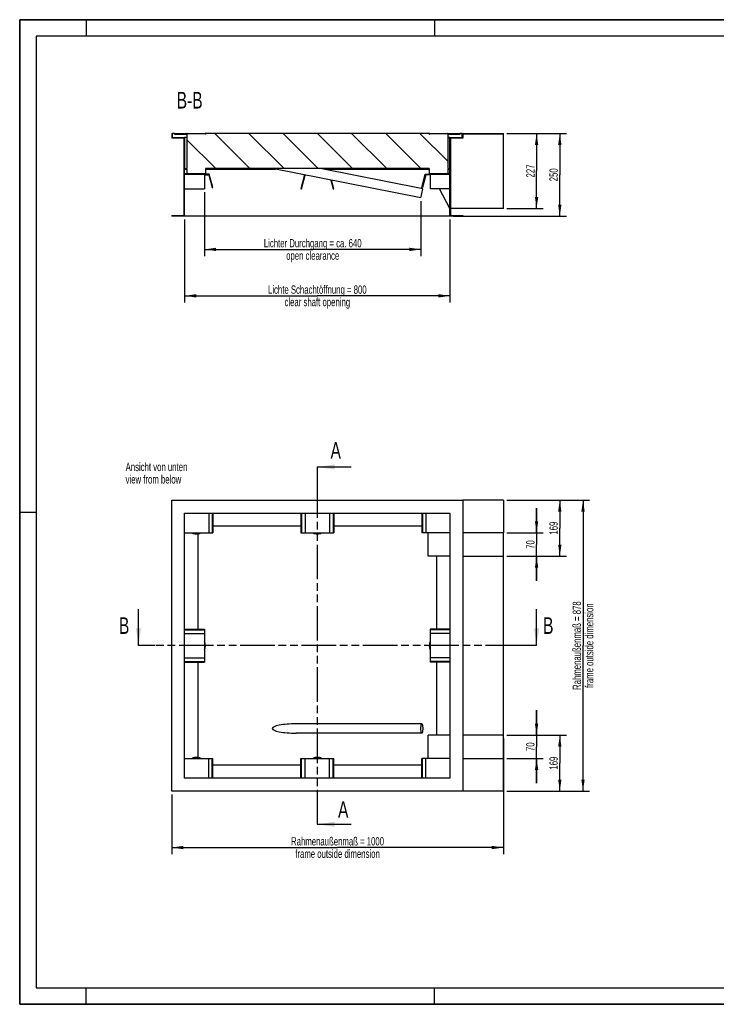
# Model space of a CAD drawing. Header units: millimetres. Extents: x 0 to 8400, y 0 to 5940.
# Tile 1 of 8: x 0 to 4200, y 0 to 5940. Entities that reach past the tile are written whole.
import ezdxf

# ---------------------------------------------------------------- set-up
doc = ezdxf.new("R2010")
doc.units = ezdxf.units.MM
doc.header["$LTSCALE"] = 462
doc.linetypes.add('PHANTOM', pattern=[0.8, 0.45, -0.05, 0.1, -0.05, 0.1, -0.05])
doc.layers.get('0').update_dxf_attribs({"linetype": 'CONTINUOUS'})
for name, color, linetype in [('_2D-BEM', 7, 'CONTINUOUS'), ('_ACHSEN', 7, 'CONTINUOUS'), ('_ZEICHNUNGSELEM', 7, 'CONTINUOUS'), ('HATCHING_BL0', 7, 'CONTINUOUS'), ('HATCHING_BL1', 7, 'CONTINUOUS')]:
    doc.layers.add(name, color=color, linetype=linetype)
doc.styles.get("Standard").update_dxf_attribs({"font": 'txt', "width": 0.7})
doc.dimstyles.new('DIMSTYLE_1', dxfattribs={"dimtxt": 50, "dimasz": 70, "dimexe": 2, "dimexo": 1, "dimtad": 1, "dimdec": 0, "dimlfac": 0.5, "dimtxsty": 'Standard', "dimblk": '_FILLED', "dimblk1": '_FILLED', "dimblk2": '_FILLED', "dimcen": 0.09, "dimazin": 2, "dimtp": 0.8, "dimtm": 0.8, "dimtfac": 1, "dimtdec": 0, "dimtofl": 0, "dimtmove": 0, "dimatfit": 3, "dimldrblk": '_FILLED', "dimfxl": 1, "dimtolj": 1, "dimarcsym": 0})
doc.dimstyles.new('DIMSTYLE_2', dxfattribs={"dimtxt": 50, "dimasz": 70, "dimexe": 2, "dimexo": 1, "dimtad": 1, "dimdec": 1, "dimlfac": 0.5, "dimtxsty": 'Standard', "dimblk": '_FILLED', "dimblk1": '_FILLED', "dimblk2": '_FILLED', "dimcen": 0.09, "dimazin": 2, "dimtp": 0.8, "dimtm": 0.8, "dimtfac": 1, "dimtdec": 1, "dimtofl": 0, "dimtmove": 0, "dimatfit": 3, "dimldrblk": '_FILLED', "dimfxl": 1, "dimtolj": 1, "dimarcsym": 0})
doc.dimstyles.new('DIMSTYLE_3', dxfattribs={"dimtxt": 50, "dimasz": 70, "dimexe": 2, "dimexo": 1, "dimtad": 1, "dimdec": 1, "dimlfac": 0.5, "dimtxsty": 'Standard', "dimblk": '_FILLED', "dimblk1": '_FILLED', "dimblk2": '_FILLED', "dimcen": 0.09, "dimazin": 2, "dimtp": 0.5, "dimtm": 0.5, "dimtfac": 1, "dimtdec": 1, "dimtofl": 0, "dimtmove": 0, "dimatfit": 3, "dimldrblk": '_FILLED', "dimfxl": 1, "dimtolj": 1, "dimarcsym": 0})
doc.dimstyles.new('DIMSTYLE_4', dxfattribs={"dimtxt": 50, "dimasz": 70, "dimexe": 2, "dimexo": 1, "dimtad": 1, "dimdec": 1, "dimlfac": 0.5, "dimtxsty": 'Standard', "dimblk": '_FILLED', "dimblk1": '_FILLED', "dimblk2": '_FILLED', "dimcen": 0.09, "dimazin": 2, "dimtp": 0.3, "dimtm": 0.3, "dimtfac": 1, "dimtdec": 1, "dimtofl": 0, "dimtmove": 0, "dimatfit": 3, "dimldrblk": '_FILLED', "dimfxl": 1, "dimtolj": 1, "dimarcsym": 0})
doc.dimstyles.get("Standard").update_dxf_attribs({"dimtxt": 50, "dimasz": 70, "dimexe": 2, "dimexo": 1, "dimtad": 1, "dimtxsty": 'Standard', "dimblk": '_FILLED', "dimblk1": '_FILLED', "dimblk2": '_FILLED', "dimcen": 0.09, "dimazin": 2, "dimtol": 1, "dimtp": 0.01, "dimtm": 0.01, "dimtfac": 1, "dimtofl": 0, "dimtmove": 0, "dimatfit": 3, "dimldrblk": '_FILLED', "dimfxl": 1, "dimtolj": 1, "dimarcsym": 0})

# ---------------------------------------------------------------- blocks, each defined once
blk = doc.blocks.new('_FILLED')
at = {"color": 0, "linetype": 'ByBlock'}
blk.add_solid([(0, 0), (-1, 0.143), (-1, -0.143)], dxfattribs=at)
blk = doc.blocks.new('*D2')
at = {"layer": '_2D-BEM', "color": 2, "linetype": 'Continuous', "transparency": 16777216}
for p, q in [((1114.4, 4899.2), (1114.4, 4514.2)), ((2419, 4844.7), (2419, 4514.2)), ((1114.4, 4554.2), (1766.7, 4554.2)), ((2419, 4554.2), (1766.7, 4554.2))]:
    blk.add_line(p, q, dxfattribs=at)
at = {"layer": '_2D-BEM', "color": 2, "linetype": 'Continuous', "transparency": 16777216, "xscale": 70, "yscale": 70, "zscale": 70, "rotation": 180}
blk.add_blockref('_FILLED', (1114.4, 4554.2), dxfattribs=at)
at = {"layer": '_2D-BEM', "color": 2, "linetype": 'Continuous', "transparency": 16777216, "xscale": 70, "yscale": 70, "zscale": 70}
blk.add_blockref('_FILLED', (2419, 4554.2), dxfattribs=at)
at = {"layer": '_2D-BEM', "color": 2, "linetype": 'Continuous', "transparency": 16777216, "insert": (1766.7, 4616.7), "char_height": 50, "width": 1430.357, "attachment_point": 2, "line_spacing_factor": 0.9}
blk.add_mtext('Lichter Durchgang = ca. 640\\Popen clearance', dxfattribs=at)
blk = doc.blocks.new('*D5')
at = {"layer": '_2D-BEM', "color": 2, "linetype": 'Continuous', "transparency": 16777216}
for p, q in [((994.4, 4734.2), (994.4, 4234.2)), ((2594.4, 4734.2), (2594.4, 4234.2)), ((994.4, 4274.2), (1794.4, 4274.2)), ((2594.4, 4274.2), (1794.4, 4274.2))]:
    blk.add_line(p, q, dxfattribs=at)
at = {"layer": '_2D-BEM', "color": 2, "linetype": 'Continuous', "transparency": 16777216, "xscale": 70, "yscale": 70, "zscale": 70, "rotation": 180}
blk.add_blockref('_FILLED', (994.4, 4274.2), dxfattribs=at)
at = {"layer": '_2D-BEM', "color": 2, "linetype": 'Continuous', "transparency": 16777216, "xscale": 70, "yscale": 70, "zscale": 70}
blk.add_blockref('_FILLED', (2594.4, 4274.2), dxfattribs=at)
at = {"layer": '_2D-BEM', "color": 2, "linetype": 'Continuous', "transparency": 16777216, "insert": (1794.4, 4336.7), "char_height": 50, "width": 1404.286, "attachment_point": 2, "line_spacing_factor": 0.9}
blk.add_mtext('Lichte Schachtöffnung = 800\\Pclear shaft opening', dxfattribs=at)
blk = doc.blocks.new('*D6')
at = {"layer": '_2D-BEM', "color": 2, "linetype": 'Continuous', "transparency": 16777216}
for p, q in [((2936.4, 3041.8), (3436.4, 3041.8)), ((3396.4, 3041.8), (3396.4, 2163.8)), ((3396.4, 1285.8), (3396.4, 2163.8)), ((2936.4, 1285.8), (3436.4, 1285.8))]:
    blk.add_line(p, q, dxfattribs=at)
at = {"layer": '_2D-BEM', "color": 2, "linetype": 'Continuous', "transparency": 16777216, "xscale": 70, "yscale": 70, "zscale": 70}
for p, rotation in [((3396.4, 3041.8), 90), ((3396.4, 1285.8), 270)]:
    blk.add_blockref('_FILLED', p, dxfattribs=dict(at, rotation=rotation))
at = {"layer": '_2D-BEM', "color": 2, "linetype": 'Continuous', "transparency": 16777216, "insert": (3333.9, 2163.8), "char_height": 50, "width": 1205.357, "attachment_point": 2, "rotation": 90, "line_spacing_factor": 0.9}
blk.add_mtext('Rahmenaußenmaß = 878\\Pframe outside dimension', dxfattribs=at)
blk = doc.blocks.new('*D7')
at = {"layer": '_2D-BEM', "color": 2, "linetype": 'Continuous', "transparency": 16777216}
for p, q in [((2916.4, 1603.8), (2916.4, 905.8)), ((916.4, 1265.8), (916.4, 905.8)), ((916.4, 945.8), (1916.4, 945.8)), ((2916.4, 945.8), (1916.4, 945.8))]:
    blk.add_line(p, q, dxfattribs=at)
at = {"layer": '_2D-BEM', "color": 2, "linetype": 'Continuous', "transparency": 16777216, "xscale": 70, "yscale": 70, "zscale": 70, "rotation": 180}
blk.add_blockref('_FILLED', (916.4, 945.8), dxfattribs=at)
at = {"layer": '_2D-BEM', "color": 2, "linetype": 'Continuous', "transparency": 16777216, "xscale": 70, "yscale": 70, "zscale": 70}
blk.add_blockref('_FILLED', (2916.4, 945.8), dxfattribs=at)
at = {"layer": '_2D-BEM', "color": 2, "linetype": 'Continuous', "transparency": 16777216, "insert": (1916.4, 1008.3), "char_height": 50, "width": 1205.357, "attachment_point": 2, "line_spacing_factor": 0.9}
blk.add_mtext('Rahmenaußenmaß = 1000\\Pframe outside dimension', dxfattribs=at)
blk = doc.blocks.new('*D8')
at = {"layer": '_2D-BEM', "color": 2, "linetype": 'Continuous', "transparency": 16777216}
for p, q in [((2936.4, 1623.8), (3296.4, 1623.8)), ((3256.4, 1623.8), (3256.4, 1454.8)), ((3256.4, 1285.8), (3256.4, 1454.8)), ((3251.2, 1285.8), (3296.4, 1285.8))]:
    blk.add_line(p, q, dxfattribs=at)
at = {"layer": '_2D-BEM', "color": 2, "linetype": 'Continuous', "transparency": 16777216, "xscale": 70, "yscale": 70, "zscale": 70}
for p, rotation in [((3256.4, 1623.8), 90), ((3256.4, 1285.8), 270)]:
    blk.add_blockref('_FILLED', p, dxfattribs=dict(at, rotation=rotation))
at = {"layer": '_2D-BEM', "color": 2, "linetype": 'Continuous', "transparency": 16777216, "insert": (3193.9, 1454.8), "char_height": 50, "width": 160.714, "attachment_point": 2, "rotation": 90, "line_spacing_factor": 0.9}
blk.add_mtext('169', dxfattribs=at)
blk = doc.blocks.new('*D9')
at = {"layer": '_2D-BEM', "color": 2, "linetype": 'Continuous', "transparency": 16777216}
for p, q in [((3116.4, 1623.8), (3116.4, 1773.8)), ((3116.4, 1773.8), (3116.4, 1553.8)), ((2936.4, 1623.8), (3156.4, 1623.8)), ((3116.4, 1333.8), (3116.4, 1553.8)), ((2936.4, 1483.8), (3156.4, 1483.8)), ((3116.4, 1483.8), (3116.4, 1333.8))]:
    blk.add_line(p, q, dxfattribs=at)
at = {"layer": '_2D-BEM', "color": 2, "linetype": 'Continuous', "transparency": 16777216, "xscale": 70, "yscale": 70, "zscale": 70}
for p, rotation in [((3116.4, 1623.8), 270), ((3116.4, 1483.8), 90)]:
    blk.add_blockref('_FILLED', p, dxfattribs=dict(at, rotation=rotation))
at = {"layer": '_2D-BEM', "color": 2, "linetype": 'Continuous', "transparency": 16777216, "insert": (3053.9, 1553.8), "char_height": 50, "width": 117.857, "attachment_point": 2, "rotation": 90, "line_spacing_factor": 0.9}
blk.add_mtext('70', dxfattribs=at)
blk = doc.blocks.new('*D10')
at = {"layer": '_2D-BEM', "color": 2, "linetype": 'Continuous', "transparency": 16777216}
for p, q in [((3215.4, 3041.8), (3296.4, 3041.8)), ((3256.4, 3041.8), (3256.4, 2872.8)), ((3256.4, 2703.8), (3256.4, 2872.8)), ((2936.4, 2703.8), (3296.4, 2703.8))]:
    blk.add_line(p, q, dxfattribs=at)
at = {"layer": '_2D-BEM', "color": 2, "linetype": 'Continuous', "transparency": 16777216, "xscale": 70, "yscale": 70, "zscale": 70}
for p, rotation in [((3256.4, 3041.8), 90), ((3256.4, 2703.8), 270)]:
    blk.add_blockref('_FILLED', p, dxfattribs=dict(at, rotation=rotation))
at = {"layer": '_2D-BEM', "color": 2, "linetype": 'Continuous', "transparency": 16777216, "insert": (3193.9, 2872.8), "char_height": 50, "width": 160.714, "attachment_point": 2, "rotation": 90, "line_spacing_factor": 0.9}
blk.add_mtext('169', dxfattribs=at)
blk = doc.blocks.new('*D11')
at = {"layer": '_2D-BEM', "color": 2, "linetype": 'Continuous', "transparency": 16777216}
for p, q in [((3116.4, 2843.8), (3116.4, 2993.8)), ((3116.4, 2993.8), (3116.4, 2773.8)), ((2936.4, 2843.8), (3156.4, 2843.8)), ((3116.4, 2553.8), (3116.4, 2773.8)), ((2936.4, 2703.8), (3156.4, 2703.8)), ((3116.4, 2703.8), (3116.4, 2553.8))]:
    blk.add_line(p, q, dxfattribs=at)
at = {"layer": '_2D-BEM', "color": 2, "linetype": 'Continuous', "transparency": 16777216, "xscale": 70, "yscale": 70, "zscale": 70}
for p, rotation in [((3116.4, 2843.8), 270), ((3116.4, 2703.8), 90)]:
    blk.add_blockref('_FILLED', p, dxfattribs=dict(at, rotation=rotation))
at = {"layer": '_2D-BEM', "color": 2, "linetype": 'Continuous', "transparency": 16777216, "insert": (3053.9, 2773.8), "char_height": 50, "width": 117.857, "attachment_point": 2, "rotation": 90, "line_spacing_factor": 0.9}
blk.add_mtext('70', dxfattribs=at)
blk = doc.blocks.new('*D12')
at = {"layer": '_2D-BEM', "color": 2, "linetype": 'Continuous', "transparency": 16777216}
for p, q in [((2936.4, 5254.2), (3296.4, 5254.2)), ((3256.4, 5254.2), (3256.4, 5004.2)), ((3256.4, 4754.2), (3256.4, 5004.2)), ((2614.4, 4754.2), (3296.4, 4754.2))]:
    blk.add_line(p, q, dxfattribs=at)
at = {"layer": '_2D-BEM', "color": 2, "linetype": 'Continuous', "transparency": 16777216, "xscale": 70, "yscale": 70, "zscale": 70}
for p, rotation in [((3256.4, 5254.2), 90), ((3256.4, 4754.2), 270)]:
    blk.add_blockref('_FILLED', p, dxfattribs=dict(at, rotation=rotation))
at = {"layer": '_2D-BEM', "color": 2, "linetype": 'Continuous', "transparency": 16777216, "insert": (3193.9, 5004.2), "char_height": 50, "width": 171.429, "attachment_point": 2, "rotation": 90, "line_spacing_factor": 0.9}
blk.add_mtext('250', dxfattribs=at)
blk = doc.blocks.new('*D13')
at = {"layer": '_2D-BEM', "color": 2, "linetype": 'Continuous', "transparency": 16777216}
for p, q in [((2936.4, 5254.2), (3156.4, 5254.2)), ((3116.4, 5254.2), (3116.4, 5027.2)), ((3116.4, 4800.2), (3116.4, 5027.2)), ((2936.4, 4800.2), (3156.4, 4800.2))]:
    blk.add_line(p, q, dxfattribs=at)
at = {"layer": '_2D-BEM', "color": 2, "linetype": 'Continuous', "transparency": 16777216, "xscale": 70, "yscale": 70, "zscale": 70}
for p, rotation in [((3116.4, 5254.2), 90), ((3116.4, 4800.2), 270)]:
    blk.add_blockref('_FILLED', p, dxfattribs=dict(at, rotation=rotation))
at = {"layer": '_2D-BEM', "color": 2, "linetype": 'Continuous', "transparency": 16777216, "insert": (3053.9, 5027.2), "char_height": 50, "width": 176.786, "attachment_point": 2, "rotation": 90, "line_spacing_factor": 0.9}
blk.add_mtext('227', dxfattribs=at)
blk = doc.blocks.new('XSEC_FILLED')
at = {"color": 0, "linetype": 'ByBlock'}
blk.add_solid([(0, 0), (-1, 0.143), (-1, -0.143)], dxfattribs=at)
blk = doc.blocks.new('HATCHING_BL0', base_point=(1916.4, 2274.2))
at = {"layer": 'HATCHING_BL0', "color": 7, "linetype": 'PHANTOM'}
for p, q in [((816.4, 2163.8), (716.4, 2163.8)), ((3016.4, 2163.8), (816.4, 2163.8)), ((3116.4, 2163.8), (3016.4, 2163.8))]:
    blk.add_line(p, q, dxfattribs=at)
at = {"layer": 'HATCHING_BL0', "color": 7, "linetype": 'Continuous', "char_height": 100, "width": 117.857, "attachment_point": 1, "line_spacing_factor": 0.9}
for insert in [(598.5, 2334.6), (3155.7, 2334.6)]:
    blk.add_mtext('B', dxfattribs=dict(at, insert=insert))
at = {"layer": 'HATCHING_BL0', "color": 7, "linetype": 'Continuous'}
for points in [[(716.4, 2163.8), (716.4, 2384.6)], [(3116.4, 2163.8), (3116.4, 2384.6)]]:
    blk.add_leader(points, dimstyle='Standard', override={"dimasz": 105, "dimtad": 0, "dimldrblk": 'XSEC_FILLED'}, dxfattribs=at)
blk = doc.blocks.new('HATCHING_BL1', base_point=(1899.7, 2238.8))
at = {"layer": 'HATCHING_BL1', "color": 7, "linetype": 'PHANTOM'}
for p, q in [((1794.4, 3241.8), (1794.4, 3141.8)), ((1794.4, 3141.8), (1794.4, 1185.8)), ((1794.4, 1185.8), (1794.4, 1085.8))]:
    blk.add_line(p, q, dxfattribs=at)
at = {"layer": 'HATCHING_BL1', "color": 7, "linetype": 'Continuous', "char_height": 100, "width": 128.571, "attachment_point": 1, "line_spacing_factor": 0.9}
for insert in [(1874.2, 3391.8), (1919.3, 1225.2)]:
    blk.add_mtext('A', dxfattribs=dict(at, insert=insert))
at = {"layer": 'HATCHING_BL1', "color": 7, "linetype": 'Continuous'}
for points in [[(1794.4, 3241.8), (1999.2, 3241.8)], [(1794.4, 1085.8), (1999.2, 1085.8)]]:
    blk.add_leader(points, dimstyle='Standard', override={"dimasz": 105, "dimtad": 0, "dimldrblk": 'XSEC_FILLED'}, dxfattribs=at)

msp = doc.modelspace()

# ---------------------------------------------------------------- hatches: boundary and pattern name
at = {"linetype": 'Continuous'}
h = msp.add_hatch(dxfattribs=at)
h.set_pattern_fill('ANSI31', color=2, angle=90, style=0, pattern_type=2)
h.set_pattern_definition([(135, (1794.4, 5254.19), (-103.093, -103.093), [])])
edge = h.paths.add_edge_path()
edge.add_line((990.39, 5226.19), (916.39, 5226.19))
edge.add_line((916.39, 5254.19), (916.39, 5226.19))
edge.add_line((916.39, 5254.19), (920.39, 5254.19))
edge.add_line((920.39, 5230.19), (920.39, 5254.19))
edge.add_line((920.39, 5230.19), (994.39, 5230.19))
edge.add_line((994.39, 5230.19), (994.39, 5042.19))
edge.add_line((994.39, 5042.19), (1008.39, 5042.19))
edge.add_line((1008.39, 5250.19), (1008.39, 5042.19))
edge.add_line((1010.39, 5250.19), (1008.39, 5250.19))
edge.add_line((1010.39, 5254.19), (1010.39, 5250.19))
edge.add_line((1010.39, 5254.19), (1118.39, 5254.19))
edge.add_line((1118.39, 5254.19), (1118.39, 5250.19))
edge.add_line((1120.39, 5250.19), (1118.39, 5250.19))
edge.add_line((1120.39, 5254.19), (1120.39, 5250.19))
edge.add_line((2468.39, 5254.19), (1120.39, 5254.19))
edge.add_line((2468.39, 5250.19), (2468.39, 5254.19))
edge.add_line((2468.39, 5250.19), (2470.39, 5250.19))
edge.add_line((2470.39, 5254.19), (2470.39, 5250.19))
edge.add_line((2470.39, 5254.19), (2578.39, 5254.19))
edge.add_line((2578.39, 5254.19), (2578.39, 5250.19))
edge.add_line((2578.39, 5250.19), (2580.39, 5250.19))
edge.add_line((2580.39, 5250.19), (2580.39, 5042.19))
edge.add_line((2580.39, 5042.19), (2594.39, 5042.19))
edge.add_line((2594.39, 5042.19), (2594.39, 5230.19))
edge.add_line((2594.39, 5230.19), (2668.39, 5230.19))
edge.add_line((2668.39, 5230.19), (2668.39, 5254.19))
edge.add_line((2668.39, 5254.19), (2916.39, 5254.19))
edge.add_line((2916.39, 5250.19), (2916.39, 5254.19))
edge.add_line((2916.39, 5250.19), (2672.39, 5250.19))
edge.add_line((2672.39, 5250.19), (2672.39, 5226.19))
edge.add_line((2672.39, 5226.19), (2598.39, 5226.19))
edge.add_line((2598.39, 5226.19), (2598.39, 4758.19))
edge.add_line((2598.39, 4758.19), (2672.39, 4758.19))
edge.add_line((2672.39, 4758.19), (2672.39, 4754.19))
edge.add_line((2672.39, 4754.19), (2594.39, 4754.19))
edge.add_line((2594.39, 4754.19), (2594.39, 5005.19))
edge.add_line((2594.39, 5005.19), (2474.39, 5005.19))
edge.add_line((2474.39, 5005.19), (2474.39, 5009.19))
edge.add_line((2594.39, 5009.19), (2474.39, 5009.19))
edge.add_line((2594.39, 5009.19), (2594.39, 5038.19))
edge.add_line((2580.39, 5038.19), (2594.39, 5038.19))
edge.add_line((2580.39, 5038.19), (2580.39, 5010.19))
edge.add_line((2580.39, 5010.19), (2468.39, 5010.19))
edge.add_line((2468.39, 5042.19), (2468.39, 5010.19))
edge.add_line((2468.39, 5042.19), (1120.39, 5042.19))
edge.add_line((1120.39, 5042.19), (1120.39, 5010.19))
edge.add_line((1120.39, 5010.19), (1008.39, 5010.19))
edge.add_line((1008.39, 5038.19), (1008.39, 5010.19))
edge.add_line((994.39, 5038.19), (1008.39, 5038.19))
edge.add_line((994.39, 5009.19), (994.39, 5038.19))
edge.add_line((1114.39, 5009.19), (994.39, 5009.19))
edge.add_line((1114.39, 5009.19), (1114.39, 5005.19))
edge.add_line((1114.39, 5005.19), (994.39, 5005.19))
edge.add_line((994.39, 4754.19), (994.39, 5005.19))
edge.add_line((994.39, 4754.19), (916.39, 4754.19))
edge.add_line((916.39, 4758.19), (916.39, 4754.19))
edge.add_line((916.39, 4758.19), (990.39, 4758.19))
edge.add_line((990.39, 5226.19), (990.39, 4758.19))
edge = h.paths.add_edge_path()
edge.add_line((932.39, 5254.19), (1008.39, 5254.19))
edge.add_line((1008.39, 5254.19), (1008.39, 5250.19))
edge.add_line((932.39, 5250.19), (1008.39, 5250.19))
edge.add_line((932.39, 5250.19), (932.39, 5254.19))
edge = h.paths.add_edge_path()
edge.add_line((2580.39, 5250.19), (2656.39, 5250.19))
edge.add_line((2580.39, 5250.19), (2580.39, 5254.19))
edge.add_line((2580.39, 5254.19), (2656.39, 5254.19))
edge.add_line((2656.39, 5250.19), (2656.39, 5254.19))

# ---------------------------------------------------------------- linework, layer by layer
at = {"color": 7, "linetype": 'Continuous'}
for p, q in [((0, 5940), (8400, 5940)), ((0, 0), (0, 5940)), ((916.39, 5254.19), (920.39, 5254.19)), ((916.39, 5254.19), (916.39, 5226.19)), ((932.39, 5254.19), (920.39, 5254.19)), ((920.39, 5230.19), (920.39, 5254.19)), ((920.39, 5230.19), (994.39, 5230.19)), ((932.39, 5254.19), (1008.39, 5254.19)), ((932.39, 5250.19), (932.39, 5254.19)), ((932.39, 5250.19), (1008.39, 5250.19)), ((1008.39, 5230.19), (994.39, 5230.19)), ((994.39, 5230.19), (994.39, 5042.19)), ((1010.3, 5254.19), (1008.39, 5254.19)), ((1008.39, 5254.19), (1008.39, 5250.19)), ((1010.39, 5250.19), (1008.39, 5250.19)), ((1008.39, 5250.19), (1008.39, 5042.19)), ((1010.39, 5254.19), (1010.3, 5254.19)), ((1010.39, 5254.19), (1064.39, 5254.19)), ((1010.39, 5254.19), (1010.39, 5250.19)), ((1064.39, 5254.19), (1118.39, 5254.19)), ((1118.48, 5254.19), (1118.39, 5254.19)), ((1118.39, 5254.19), (1118.39, 5250.19)), ((1120.39, 5250.19), (1118.39, 5250.19)), ((1120.39, 5254.19), (1118.48, 5254.19)), ((2468.39, 5254.19), (1120.39, 5254.19)), ((1120.39, 5254.19), (1120.39, 5250.19)), ((2470.3, 5254.19), (2468.39, 5254.19)), ((2468.39, 5250.19), (2468.39, 5254.19)), ((2468.39, 5250.19), (2470.39, 5250.19)), ((2470.39, 5254.19), (2470.3, 5254.19)), ((2470.39, 5254.19), (2524.39, 5254.19)), ((2470.39, 5254.19), (2470.39, 5250.19)), ((2524.39, 5254.19), (2578.39, 5254.19)), ((2578.48, 5254.19), (2578.39, 5254.19)), ((2578.39, 5254.19), (2578.39, 5250.19)), ((2578.39, 5250.19), (2580.39, 5250.19)), ((2580.39, 5254.19), (2578.48, 5254.19)), ((2580.39, 5254.19), (2656.39, 5254.19)), ((2580.39, 5250.19), (2580.39, 5254.19)), ((2580.39, 5250.19), (2580.39, 5042.19)), ((2580.39, 5250.19), (2656.39, 5250.19)), ((2594.39, 5230.19), (2580.39, 5230.19)), ((2594.39, 5230.19), (2668.39, 5230.19)), ((2594.39, 5042.19), (2594.39, 5230.19)), ((2668.39, 5254.19), (2656.39, 5254.19)), ((2656.39, 5250.19), (2656.39, 5254.19)), ((2668.39, 5230.19), (2668.39, 5254.19)), ((2668.39, 5254.19), (2916.39, 5254.19)), ((2672.39, 5250.19), (2672.39, 5226.19)), ((2916.39, 5250.19), (2672.39, 5250.19)), ((2916.39, 5250.19), (2916.39, 5254.19)), ((2916.39, 4800.19), (2916.39, 5250.19)), ((990.39, 5226.19), (916.39, 5226.19)), ((990.39, 5226.19), (990.39, 4758.19)), ((2594.39, 5226.19), (2580.39, 5226.19)), ((2598.39, 5226.19), (2598.39, 4758.19)), ((2672.39, 5226.19), (2598.39, 5226.19)), ((994.39, 5042.19), (1008.39, 5042.19)), ((994.39, 5009.19), (994.39, 5038.19)), ((994.39, 5038.19), (1008.39, 5038.19)), ((1114.39, 5009.19), (994.39, 5009.19)), ((994.39, 4754.19), (994.39, 5005.19)), ((1114.39, 5005.19), (994.39, 5005.19)), ((1008.39, 5038.19), (1008.39, 5010.19)), ((1120.39, 5010.19), (1008.39, 5010.19)), ((1114.39, 5009.19), (1114.39, 5005.19)), ((1143.23, 5007.19), (1114.39, 5007.19)), ((1114.39, 5005.19), (1114.39, 4919.19)), ((1114.39, 5003.19), (1140.16, 5003.19)), ((2468.39, 5042.19), (1120.39, 5042.19)), ((1120.39, 5042.19), (1120.39, 5010.19)), ((1140.16, 5003.19), (1160.53, 4927.19)), ((1164.39, 4928.23), (1143.23, 5007.19)), ((2418.95, 4864.72), (1522.85, 5042.19)), ((1716.78, 5003.78), (1694.39, 4920.23)), ((1698.26, 4919.19), (1720.71, 5003.01)), ((2429.83, 4919.66), (1811.11, 5042.19)), ((1850.39, 5038.19), (1850.39, 5034.41)), ((2424.39, 4928.23), (2445.55, 5007.19)), ((2448.62, 5003.19), (2428.26, 4927.19)), ((2445.55, 5007.19), (2474.39, 5007.19)), ((2474.39, 5003.19), (2448.62, 5003.19)), ((2468.39, 5033.57), (2463.74, 5042.19)), ((2468.39, 5042.19), (2468.39, 5010.19)), ((2580.39, 5010.19), (2468.39, 5010.19)), ((2594.39, 5009.19), (2474.39, 5009.19)), ((2474.39, 5005.19), (2474.39, 5009.19)), ((2594.39, 5005.19), (2474.39, 5005.19)), ((2474.39, 5005.19), (2474.39, 4919.19)), ((2481.55, 5009.19), (2481.01, 5010.19)), ((2580.39, 5042.19), (2594.39, 5042.19)), ((2580.39, 5038.19), (2580.39, 5010.19)), ((2580.39, 5038.19), (2594.39, 5038.19)), ((2594.39, 5009.19), (2594.39, 5038.19)), ((2594.39, 4754.19), (2594.39, 5005.19)), ((1876.33, 4972.19), (1890.53, 4919.19)), ((1894.39, 4920.23), (1880.7, 4971.32)), ((994.39, 4919.19), (1114.39, 4919.19)), ((1160.53, 4927.19), (1164.39, 4928.23)), ((1694.39, 4920.23), (1698.26, 4919.19)), ((1890.53, 4919.19), (1894.39, 4920.23)), ((2418.95, 4864.72), (2424.39, 4892.19)), ((2428.26, 4927.19), (2424.39, 4928.23)), ((2424.39, 4892.19), (2429.83, 4919.66)), ((2594.39, 4919.19), (2474.39, 4919.19)), ((2594.39, 4800.19), (2530.14, 4919.19)), ((916.39, 4758.19), (990.39, 4758.19)), ((916.39, 4758.19), (916.39, 4754.19)), ((994.39, 4754.19), (916.39, 4754.19)), ((2594.39, 4754.19), (994.39, 4754.19)), ((2672.39, 4754.19), (2594.39, 4754.19)), ((2916.39, 4800.19), (2598.39, 4800.19)), ((2598.39, 4758.19), (2672.39, 4758.19)), ((2672.39, 4758.19), (2672.39, 4754.19)), ((916.39, 1285.8), (916.39, 3041.8)), ((916.39, 3041.8), (2672.39, 3041.8)), ((2672.39, 3041.8), (2672.39, 1285.8)), ((2916.39, 3041.8), (2672.39, 3041.8)), ((2916.39, 3041.8), (2916.39, 2843.8)), ((994.39, 1363.8), (994.39, 2963.8)), ((994.39, 2963.8), (2594.39, 2963.8)), ((1140.16, 2963.8), (1140.16, 2843.8)), ((1160.53, 2963.8), (1160.53, 2843.8)), ((1164.39, 2963.8), (1164.39, 2843.8)), ((1694.39, 2963.8), (1694.39, 2843.8)), ((1698.26, 2963.8), (1698.26, 2843.8)), ((1721.3, 2963.8), (1721.3, 2843.8)), ((1867.49, 2963.8), (1867.49, 2843.8)), ((1890.53, 2963.8), (1890.53, 2843.8)), ((1894.39, 2963.8), (1894.39, 2843.8)), ((2424.39, 2963.8), (2424.39, 2843.8)), ((2428.26, 2963.8), (2428.26, 2843.8)), ((2448.62, 2963.8), (2448.62, 2843.8)), ((2594.39, 2963.8), (2594.39, 1363.8)), ((994.39, 2843.8), (1140.16, 2843.8)), ((1140.16, 2843.8), (1160.53, 2843.8)), ((1160.53, 2843.8), (1164.39, 2843.8)), ((1694.39, 2843.8), (1698.26, 2843.8)), ((1698.26, 2843.8), (1721.3, 2843.8)), ((1721.3, 2843.8), (1867.49, 2843.8)), ((1867.49, 2843.8), (1890.53, 2843.8)), ((1890.53, 2843.8), (1894.39, 2843.8)), ((2428.26, 2843.8), (2424.39, 2843.8)), ((2448.62, 2843.8), (2428.26, 2843.8)), ((2484.79, 2843.8), (2448.62, 2843.8)), ((2463.74, 2703.8), (2463.74, 2843.8)), ((2594.39, 2843.8), (2484.79, 2843.8)), ((2916.39, 2843.8), (2672.39, 2843.8)), ((2916.39, 2703.8), (2916.39, 2843.8)), ((2514.39, 2703.8), (2463.74, 2703.8)), ((2594.39, 2703.8), (2514.39, 2703.8)), ((2672.39, 2703.8), (2916.39, 2703.8)), ((2916.39, 1623.8), (2916.39, 2703.8)), ((994.39, 2263.8), (1114.39, 2263.8)), ((994.39, 2259.93), (1114.39, 2259.93)), ((1114.39, 2263.8), (1114.39, 2259.93)), ((1114.39, 2259.93), (1114.39, 2236.89)), ((2594.39, 2263.8), (2474.39, 2263.8)), ((2474.39, 2263.8), (2474.39, 2259.93)), ((2474.39, 2259.93), (2474.39, 2236.89)), ((2594.39, 2259.93), (2474.39, 2259.93)), ((994.39, 2236.89), (1114.39, 2236.89)), ((1114.39, 2236.89), (1114.39, 2090.7)), ((2474.39, 2236.89), (2474.39, 2090.7)), ((2594.39, 2236.89), (2474.39, 2236.89)), ((994.39, 2090.7), (1114.39, 2090.7)), ((1114.39, 2090.7), (1114.39, 2067.66)), ((2474.39, 2090.7), (2474.39, 2067.66)), ((2594.39, 2090.7), (2474.39, 2090.7)), ((994.39, 2067.66), (1114.39, 2067.66)), ((994.39, 2063.8), (1114.39, 2063.8)), ((1114.39, 2067.66), (1114.39, 2063.8)), ((2474.39, 2067.66), (2474.39, 2063.8)), ((2594.39, 2067.66), (2474.39, 2067.66)), ((2594.39, 2063.8), (2474.39, 2063.8)), ((2424.39, 1691.8), (1666.98, 1691.8)), ((2424.39, 1635.8), (1666.98, 1635.8)), ((2514.39, 1623.8), (2463.74, 1623.8)), ((2463.74, 1483.8), (2463.74, 1623.8)), ((2594.39, 1623.8), (2514.39, 1623.8)), ((2916.39, 1623.8), (2672.39, 1623.8)), ((2916.39, 1483.8), (2916.39, 1623.8)), ((994.39, 1483.8), (1140.16, 1483.8)), ((1140.16, 1483.8), (1160.53, 1483.8)), ((1140.16, 1363.8), (1140.16, 1483.8)), ((1160.53, 1483.8), (1164.39, 1483.8)), ((1160.53, 1363.8), (1160.53, 1483.8)), ((1164.39, 1363.8), (1164.39, 1483.8)), ((1694.39, 1363.8), (1694.39, 1483.8)), ((1694.39, 1483.8), (1698.26, 1483.8)), ((1698.26, 1483.8), (1721.3, 1483.8)), ((1698.26, 1363.8), (1698.26, 1483.8)), ((1721.3, 1483.8), (1867.49, 1483.8)), ((1721.3, 1363.8), (1721.3, 1483.8)), ((1867.49, 1483.8), (1890.53, 1483.8)), ((1867.49, 1363.8), (1867.49, 1483.8)), ((1890.53, 1483.8), (1894.39, 1483.8)), ((1890.53, 1363.8), (1890.53, 1483.8)), ((1894.39, 1363.8), (1894.39, 1483.8)), ((2424.39, 1363.8), (2424.39, 1483.8)), ((2428.26, 1483.8), (2424.39, 1483.8)), ((2448.62, 1483.8), (2428.26, 1483.8)), ((2428.26, 1363.8), (2428.26, 1483.8)), ((2484.79, 1483.8), (2448.62, 1483.8)), ((2448.62, 1363.8), (2448.62, 1483.8)), ((2594.39, 1483.8), (2484.79, 1483.8)), ((2672.39, 1483.8), (2916.39, 1483.8)), ((2916.39, 1285.8), (2916.39, 1483.8)), ((2594.39, 1363.8), (994.39, 1363.8)), ((2672.39, 1285.8), (916.39, 1285.8)), ((2916.39, 1285.8), (2672.39, 1285.8)), ((0, 0), (8400, 0))]:
    msp.add_line(p, q, dxfattribs=at)
at = {"color": 3, "linetype": 'Continuous'}
for p, q in [((0, 5940), (0, 0)), ((8400, 5940), (0, 5940)), ((400, 5940), (400, 5840)), ((2500, 5940), (2500, 5840)), ((0, 2970), (100, 2970)), ((400, 0), (400, 100)), ((2500, 0), (2500, 100)), ((8400, 0), (0, 0))]:
    msp.add_line(p, q, dxfattribs=at)
at = {"color": 5, "linetype": 'Continuous'}
for p, q in [((100, 5840), (100, 100)), ((8300, 5840), (100, 5840)), ((100, 100), (8300, 100))]:
    msp.add_line(p, q, dxfattribs=at)
at = {"color": 7, "linetype": 'Continuous'}
for start_param, end_param in [(1.5707963, 3.1415927), (-3.1415927, -1.5707963)]:
    msp.add_ellipse((1666.98, 1663.8), major_axis=(144.13, 0), ratio=0.1942688, start_param=start_param, end_param=end_param, dxfattribs=at)
for points, knots in [([(2418.95, 1663.8), (2418.95, 1665.62), (2419.02, 1669.19), (2419.32, 1674.38), (2419.81, 1679.17), (2420.46, 1683.37), (2421.15, 1686.42), (2421.79, 1688.43), (2422.26, 1689.61), (2422.76, 1690.54), (2423.27, 1691.23), (2423.8, 1691.68), (2424.21, 1691.8), (2424.39, 1691.8)], [0, 0, 0, 0, 0.1862476, 0.3656157, 0.5315232, 0.6779915, 0.7999761, 0.8505985, 0.8938944, 0.9298022, 0.958605, 0.9812526, 1, 1, 1, 1]), ([(2424.39, 1635.8), (2424.21, 1635.8), (2423.8, 1635.91), (2423.27, 1636.36), (2422.76, 1637.05), (2422.26, 1637.98), (2421.79, 1639.16), (2421.15, 1641.18), (2420.46, 1644.22), (2419.81, 1648.42), (2419.32, 1653.21), (2419.02, 1658.4), (2418.95, 1661.97), (2418.95, 1663.8)], [0, 0, 0, 0, 0.0187474, 0.041395, 0.0701978, 0.1061056, 0.1494015, 0.2000239, 0.3220085, 0.4684768, 0.6343843, 0.8137524, 1, 1, 1, 1]), ([(2424.39, 1691.8), (2424.58, 1691.8), (2424.98, 1691.68), (2425.52, 1691.23), (2426.03, 1690.54), (2426.52, 1689.61), (2427, 1688.43), (2427.64, 1686.42), (2428.33, 1683.37), (2428.98, 1679.17), (2429.47, 1674.38), (2429.77, 1669.19), (2429.83, 1665.62), (2429.83, 1663.8)], [0, 0, 0, 0, 0.0187474, 0.041395, 0.0701978, 0.1061056, 0.1494015, 0.2000239, 0.3220085, 0.4684768, 0.6343843, 0.8137524, 1, 1, 1, 1]), ([(2429.83, 1663.8), (2429.83, 1661.97), (2429.77, 1658.4), (2429.47, 1653.21), (2428.98, 1648.42), (2428.33, 1644.22), (2427.64, 1641.18), (2427, 1639.16), (2426.52, 1637.98), (2426.03, 1637.05), (2425.52, 1636.36), (2424.98, 1635.91), (2424.58, 1635.8), (2424.39, 1635.8)], [0, 0, 0, 0, 0.1862476, 0.3656157, 0.5315232, 0.6779915, 0.7999761, 0.8505985, 0.8938944, 0.9298022, 0.958605, 0.9812526, 1, 1, 1, 1])]:
    msp.add_open_spline(points, degree=3, knots=knots, dxfattribs=at)
at = {"layer": '_ACHSEN', "color": 7, "linetype": 'Continuous'}
for p, q in [((1120.39, 5038.19), (1543.04, 5038.19)), ((1849.49, 5042.19), (1849.49, 5038.19)), ((1849.49, 5038.19), (2465.9, 5038.19)), ((1694.39, 2883.8), (1164.39, 2883.8)), ((2424.39, 2883.8), (1894.39, 2883.8)), ((1074.39, 2838.7), (1074.39, 2263.8)), ((2514.39, 2263.8), (2514.39, 2703.8)), ((1074.39, 2063.8), (1074.39, 1488.9)), ((2514.39, 1623.8), (2514.39, 2063.8)), ((1164.39, 1443.8), (1694.39, 1443.8)), ((1894.39, 1443.8), (2424.39, 1443.8))]:
    msp.add_line(p, q, dxfattribs=at)
for centre, start, end in [((1064.39, 2893.8), 243.27412, 270), ((1064.39, 2893.8), 270, 296.72588), ((1794.39, 2893.8), 243.27412, 270), ((1794.39, 2893.8), 270, 296.72588), ((1064.39, 2163.8), 333.27412, 26.72588), ((2524.39, 2163.8), 153.27412, 206.72588), ((1064.39, 1433.8), 90, 116.72588), ((1064.39, 1433.8), 63.27412, 90), ((1794.39, 1433.8), 90, 116.72588), ((1794.39, 1433.8), 63.27412, 90)]:
    msp.add_arc(centre, 56, start, end, dxfattribs=at)

# ---------------------------------------------------------------- block references
at = {"layer": 'HATCHING_BL0'}
msp.add_blockref('HATCHING_BL0', (1916.39, 2274.18), dxfattribs=at)
at = {"layer": 'HATCHING_BL1'}
msp.add_blockref('HATCHING_BL1', (1899.72, 2238.8), dxfattribs=at)

# ---------------------------------------------------------------- texts
at = {"layer": '_ZEICHNUNGSELEM', "color": 2, "linetype": 'Continuous', "line_spacing_factor": 0.9}
for s, insert, char_height, width, attachment_point in [('B-B', (1102.72, 5504.19), 100, 342.8571, 3), ('Ansicht von unten\\Pview from below', (638.51, 3266.8), 50, 905.3571, 1)]:
    msp.add_mtext(s, dxfattribs=dict(at, insert=insert, char_height=char_height, width=width, attachment_point=attachment_point))

# ---------------------------------------------------------------- dimensions: what is measured, and where the dimension line sits
at = {"layer": '_2D-BEM', "color": 2, "linetype": 'Continuous'}
for base, p1, p2, angle, dimstyle, picture, middle in [((3256.39, 4754.19), (2935.39, 5254.19), (2613.39, 4754.19), 270, 'DIMSTYLE_3', '*D12', (3256.39, 4997.05)), ((3116.39, 5254.19), (2935.39, 4800.19), (2935.39, 5254.19), 90, 'DIMSTYLE_3', '*D13', (3116.39, 5020.05)), ((3256.39, 3041.8), (2935.39, 2703.8), (3214.39, 3041.8), 90, 'DIMSTYLE_3', '*D10', (3256.39, 2865.65)), ((3116.39, 2843.8), (2935.39, 2703.8), (2935.39, 2843.8), 90, 'DIMSTYLE_4', '*D11', (3116.39, 2766.65)), ((3116.39, 1623.8), (2935.39, 1483.8), (2935.39, 1623.8), 90, 'DIMSTYLE_4', '*D9', (3116.39, 1546.65)), ((3256.39, 1285.8), (2935.39, 1623.8), (3297.39, 1285.8), 270, 'DIMSTYLE_3', '*D8', (3256.39, 1447.65))]:
    dim = msp.add_linear_dim(base=base, p1=p1, p2=p2, angle=angle, dimstyle=dimstyle, dxfattribs=at)
    dim.commit()
    dim.dimension.update_dxf_attribs({"geometry": picture, "text_midpoint": middle, "dimtype": 160})
for base, p1, p2, text, dimstyle, picture, middle in [((2418.95, 4554.19), (1114.39, 4900.19), (2418.95, 4845.72), 'Lichter Durchgang = ca. <>\\Popen clearance', 'DIMSTYLE_1', '*D2', (1766.67, 4554.19)), ((2594.39, 4274.19), (994.39, 4735.19), (2594.39, 4735.19), 'Lichte Schachtöffnung = <>\\Pclear shaft opening', 'DIMSTYLE_2', '*D5', (1794.39, 4274.19))]:
    dim = msp.add_linear_dim(base=base, p1=p1, p2=p2, text=text, dimstyle=dimstyle, dxfattribs=at)
    dim.commit()
    dim.dimension.update_dxf_attribs({"geometry": picture, "text_midpoint": middle, "dimtype": 160})
for base, p1, p2, angle, picture, middle in [((3396.39, 1285.8), (2935.39, 3041.8), (2935.39, 1285.8), 270, '*D6', (3396.39, 2163.8)), ((916.39, 945.8), (2916.39, 1604.8), (916.39, 1266.8), 180, '*D7', (1916.39, 945.8))]:
    dim = msp.add_linear_dim(base=base, p1=p1, p2=p2, angle=angle, text='Rahmenaußenmaß = <>\\Pframe outside dimension', dimstyle='DIMSTYLE_2', dxfattribs=at)
    dim.commit()
    dim.dimension.update_dxf_attribs({"geometry": picture, "text_midpoint": middle, "dimtype": 160})

doc.saveas('drawing.dxf')
